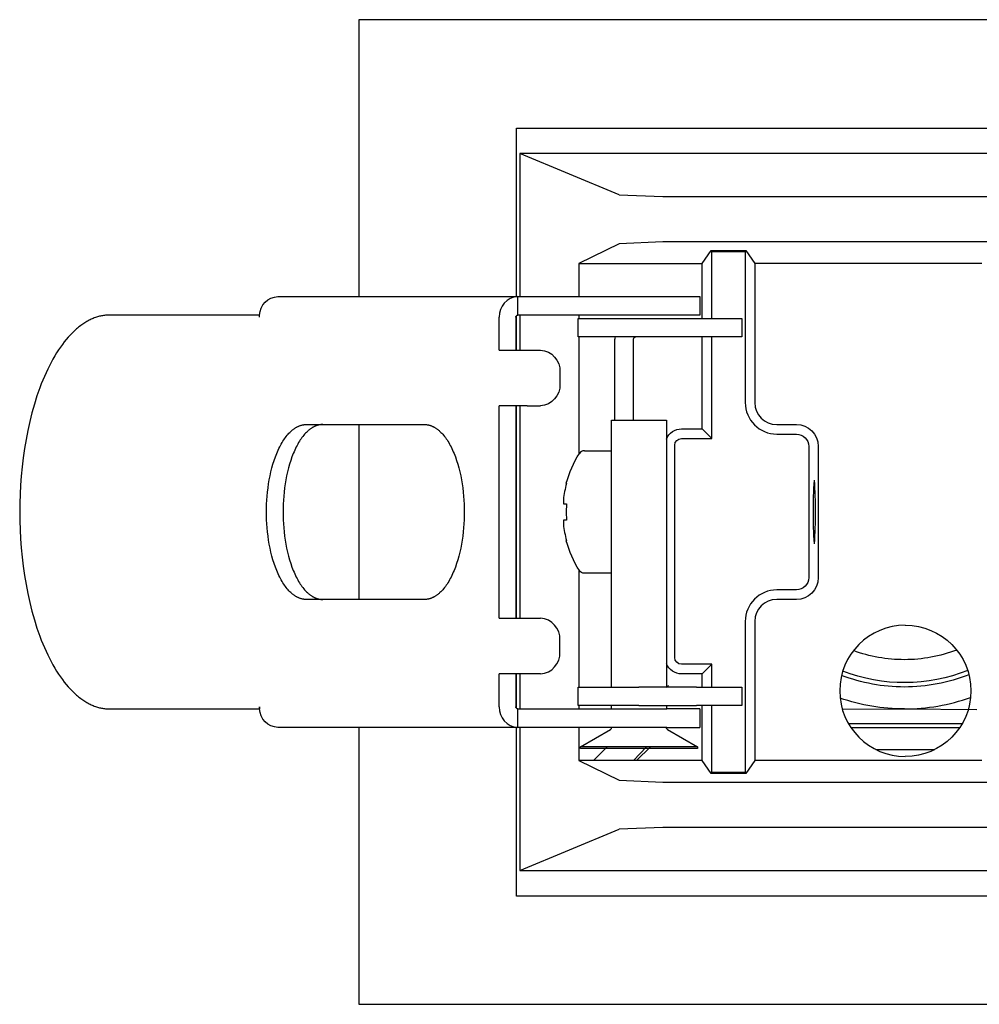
# Model space of a CAD drawing. Extents: x 0 to 182, y 0 to 124.
# Tile 2 of 4: x 0 to 44, y 79 to 124. Entities that reach past the tile are written whole.
import ezdxf

# ---------------------------------------------------------------- set-up
doc = ezdxf.new("R2010")
doc.units = 0
doc.header["$MEASUREMENT"] = 0
doc.layers.add('MAKE2D$VISIBILE$CURVE', color=7, linetype='CONTINUOUS')

msp = doc.modelspace()

# ---------------------------------------------------------------- linework, layer by layer
at = {"layer": 'MAKE2D$VISIBILE$CURVE', "color": 7}
for p, q in [((95.397, 123.799), (15.497, 123.799)), ((15.497, 123.799), (15.497, 111.149)), ((22.697, 111.149), (22.697, 118.849)), ((22.697, 118.849), (88.197, 118.849)), ((88.039, 117.684), (22.854, 117.684)), ((22.854, 117.684), (22.854, 111.149)), ((27.396, 115.797), (22.854, 117.684)), ((27.396, 115.797), (29.385, 115.719)), ((29.385, 115.719), (46.597, 115.719)), ((27.396, 113.557), (25.545, 112.649)), ((29.385, 113.649), (27.396, 113.557)), ((46.597, 113.649), (29.385, 113.649)), ((31.195, 112.649), (31.599, 113.245)), ((31.599, 113.245), (31.635, 113.209)), ((31.599, 113.245), (33.191, 113.245)), ((31.635, 110.149), (31.635, 113.209)), ((31.635, 113.209), (33.155, 113.209)), ((33.155, 113.209), (33.191, 113.245)), ((33.155, 113.209), (33.155, 106.299)), ((33.191, 113.245), (33.595, 112.649)), ((25.545, 112.649), (25.545, 111.149)), ((25.545, 112.649), (31.195, 112.649)), ((31.195, 110.149), (31.195, 112.649)), ((33.595, 112.649), (33.595, 106.299)), ((43.972, 112.649), (33.595, 112.649)), ((11.803, 111.149), (15.497, 111.149)), ((15.497, 111.149), (22.697, 111.149)), ((22.697, 111.149), (22.761, 111.149)), ((22.761, 111.149), (25.832, 111.149)), ((22.761, 110.299), (22.761, 111.149)), ((25.832, 111.149), (31.076, 111.149)), ((31.076, 111.149), (31.076, 110.299)), ((3.693, 110.253), (3.646, 110.242)), ((3.74, 110.263), (3.693, 110.253)), ((3.787, 110.271), (3.74, 110.263)), ((3.833, 110.279), (3.787, 110.271)), ((3.88, 110.285), (3.833, 110.279)), ((3.926, 110.29), (3.88, 110.285)), ((3.972, 110.294), (3.926, 110.29)), ((4.018, 110.297), (3.972, 110.294)), ((4.064, 110.298), (4.018, 110.297)), ((4.109, 110.299), (4.064, 110.298)), ((10.958, 110.299), (4.109, 110.299)), ((10.958, 110.299), (10.963, 110.299)), ((10.958, 110.199), (10.963, 110.299)), ((10.958, 110.199), (10.958, 110.299)), ((22.697, 108.699), (22.697, 110.268)), ((25.832, 110.299), (22.761, 110.299)), ((22.854, 110.299), (22.854, 108.699)), ((25.545, 110.299), (25.545, 110.149)), ((31.076, 110.299), (25.832, 110.299)), ((2.787, 109.82), (2.739, 109.784)), ((2.835, 109.855), (2.787, 109.82)), ((2.883, 109.889), (2.835, 109.855)), ((2.931, 109.921), (2.883, 109.889)), ((2.979, 109.952), (2.931, 109.921)), ((3.027, 109.981), (2.979, 109.952)), ((3.074, 110.009), (3.027, 109.981)), ((3.122, 110.036), (3.074, 110.009)), ((3.17, 110.061), (3.122, 110.036)), ((3.218, 110.085), (3.17, 110.061)), ((3.266, 110.108), (3.218, 110.085)), ((3.314, 110.129), (3.266, 110.108)), ((3.362, 110.149), (3.314, 110.129)), ((3.409, 110.167), (3.362, 110.149)), ((3.457, 110.185), (3.409, 110.167)), ((3.504, 110.201), (3.457, 110.185)), ((3.552, 110.216), (3.504, 110.201)), ((3.599, 110.229), (3.552, 110.216)), ((3.646, 110.242), (3.599, 110.229)), ((21.916, 108.699), (21.916, 110.199)), ((22.672, 110.199), (22.672, 108.699)), ((25.526, 110.149), (25.545, 110.149)), ((25.526, 109.299), (25.526, 110.149)), ((25.545, 110.149), (30.927, 110.149)), ((30.927, 110.149), (32.976, 110.149)), ((32.976, 110.149), (33.003, 110.149)), ((33.003, 110.149), (33.003, 109.299)), ((2.315, 109.395), (2.222, 109.294)), ((2.408, 109.492), (2.315, 109.395)), ((2.502, 109.582), (2.408, 109.492)), ((2.549, 109.625), (2.502, 109.582)), ((2.597, 109.667), (2.549, 109.625)), ((2.644, 109.708), (2.597, 109.667)), ((2.692, 109.747), (2.644, 109.708)), ((2.739, 109.784), (2.692, 109.747)), ((1.949, 108.955), (1.861, 108.832)), ((2.039, 109.074), (1.949, 108.955)), ((2.13, 109.186), (2.039, 109.074)), ((2.222, 109.294), (2.13, 109.186)), ((25.545, 109.299), (25.526, 109.299)), ((30.927, 109.299), (25.545, 109.299)), ((25.545, 109.299), (25.545, 103.923)), ((27.201, 105.491), (27.201, 109.199)), ((28.051, 105.491), (28.051, 109.199)), ((32.976, 109.299), (30.927, 109.299)), ((31.195, 105.099), (31.195, 109.299)), ((31.635, 104.659), (31.635, 109.299)), ((31.907, 109.299), (31.907, 109.299)), ((33.003, 109.299), (32.976, 109.299)), ((1.687, 108.569), (1.602, 108.43)), ((1.773, 108.703), (1.687, 108.569)), ((1.861, 108.832), (1.773, 108.703)), ((21.916, 108.699), (22.672, 108.699)), ((22.672, 108.699), (22.697, 108.699)), ((22.697, 108.699), (23.195, 108.699)), ((23.195, 108.699), (23.796, 108.699)), ((1.438, 108.137), (1.358, 107.984)), ((1.519, 108.286), (1.438, 108.137)), ((1.602, 108.43), (1.519, 108.286)), ((1.204, 107.663), (1.129, 107.496)), ((1.28, 107.826), (1.204, 107.663)), ((1.358, 107.984), (1.28, 107.826)), ((24.686, 107.699), (24.686, 107.149)), ((0.987, 107.15), (0.919, 106.972)), ((1.057, 107.325), (0.987, 107.15)), ((1.129, 107.496), (1.057, 107.325)), ((0.919, 106.972), (0.79, 106.604)), ((0.67, 106.224), (0.56, 105.833)), ((0.79, 106.604), (0.67, 106.224)), ((0.56, 105.833), (0.459, 105.433)), ((22.672, 106.149), (21.916, 106.149)), ((21.916, 96.449), (21.916, 106.149)), ((22.697, 106.149), (22.672, 106.149)), ((22.672, 106.149), (22.672, 96.449)), ((23.195, 106.149), (22.697, 106.149)), ((22.697, 96.449), (22.697, 106.149)), ((22.854, 106.149), (22.854, 96.449)), ((23.195, 106.149), (23.796, 106.149)), ((0.459, 105.433), (0.369, 105.025)), ((27.051, 93.299), (27.051, 105.491)), ((27.051, 105.491), (27.201, 105.491)), ((27.201, 105.491), (29.551, 105.491)), ((27.201, 105.491), (27.201, 105.491)), ((29.551, 105.491), (29.551, 93.299)), ((0.369, 105.025), (0.289, 104.612)), ((12.224, 104.805), (12.265, 104.852)), ((12.265, 104.852), (12.306, 104.897)), ((12.306, 104.897), (12.348, 104.94)), ((12.348, 104.94), (12.39, 104.98)), ((12.39, 104.98), (12.411, 105)), ((12.411, 105), (12.432, 105.018)), ((12.432, 105.018), (12.453, 105.036)), ((12.453, 105.036), (12.474, 105.054)), ((12.474, 105.054), (12.495, 105.07)), ((12.495, 105.07), (12.516, 105.086)), ((12.516, 105.086), (12.538, 105.102)), ((12.538, 105.102), (12.559, 105.117)), ((12.559, 105.117), (12.58, 105.131)), ((12.58, 105.131), (12.601, 105.145)), ((12.601, 105.145), (12.623, 105.158)), ((12.623, 105.158), (12.644, 105.17)), ((12.644, 105.17), (12.665, 105.182)), ((12.665, 105.182), (12.687, 105.193)), ((12.687, 105.193), (12.708, 105.204)), ((12.708, 105.204), (12.729, 105.214)), ((12.729, 105.214), (12.75, 105.223)), ((12.75, 105.223), (12.772, 105.232)), ((12.772, 105.232), (12.793, 105.241)), ((12.793, 105.241), (12.814, 105.248)), ((12.814, 105.248), (12.835, 105.255)), ((12.835, 105.255), (12.856, 105.262)), ((12.856, 105.262), (12.877, 105.268)), ((12.877, 105.268), (12.898, 105.274)), ((12.898, 105.274), (12.919, 105.278)), ((12.919, 105.278), (12.94, 105.283)), ((12.94, 105.283), (12.961, 105.287)), ((12.961, 105.287), (12.981, 105.29)), ((12.981, 105.29), (13.002, 105.293)), ((13.021, 104.852), (12.981, 104.805)), ((13.002, 105.293), (13.023, 105.295)), ((13.063, 104.897), (13.021, 104.852)), ((13.023, 105.295), (13.043, 105.297)), ((13.043, 105.297), (13.063, 105.298)), ((13.063, 105.298), (13.084, 105.299)), ((13.104, 104.94), (13.063, 104.897)), ((13.084, 105.299), (13.104, 105.299)), ((13.104, 105.299), (13.86, 105.299)), ((13.146, 104.98), (13.104, 104.94)), ((13.167, 105), (13.146, 104.98)), ((13.188, 105.018), (13.167, 105)), ((13.209, 105.036), (13.188, 105.018)), ((13.23, 105.054), (13.209, 105.036)), ((13.251, 105.07), (13.23, 105.054)), ((13.273, 105.086), (13.251, 105.07)), ((13.294, 105.102), (13.273, 105.086)), ((13.315, 105.117), (13.294, 105.102)), ((13.336, 105.131), (13.315, 105.117)), ((13.358, 105.145), (13.336, 105.131)), ((13.379, 105.158), (13.358, 105.145)), ((13.4, 105.17), (13.379, 105.158)), ((13.422, 105.182), (13.4, 105.17)), ((13.443, 105.193), (13.422, 105.182)), ((13.464, 105.204), (13.443, 105.193)), ((13.485, 105.214), (13.464, 105.204)), ((13.507, 105.223), (13.485, 105.214)), ((13.528, 105.232), (13.507, 105.223)), ((13.549, 105.241), (13.528, 105.232)), ((13.57, 105.248), (13.549, 105.241)), ((13.591, 105.255), (13.57, 105.248)), ((13.612, 105.262), (13.591, 105.255)), ((13.633, 105.268), (13.612, 105.262)), ((13.654, 105.274), (13.633, 105.268)), ((13.675, 105.278), (13.654, 105.274)), ((13.696, 105.283), (13.675, 105.278)), ((13.717, 105.287), (13.696, 105.283)), ((13.738, 105.29), (13.717, 105.287)), ((13.758, 105.293), (13.738, 105.29)), ((13.779, 105.295), (13.758, 105.293)), ((13.799, 105.297), (13.779, 105.295)), ((13.82, 105.298), (13.799, 105.297)), ((13.84, 105.299), (13.82, 105.298)), ((13.86, 105.299), (13.84, 105.299)), ((13.86, 105.299), (15.497, 105.299)), ((15.497, 105.299), (15.497, 97.299)), ((15.497, 105.299), (18.492, 105.299)), ((18.492, 105.299), (18.512, 105.299)), ((18.512, 105.299), (18.532, 105.298)), ((18.532, 105.298), (18.553, 105.297)), ((18.553, 105.297), (18.573, 105.295)), ((18.573, 105.295), (18.594, 105.293)), ((18.594, 105.293), (18.614, 105.29)), ((18.614, 105.29), (18.635, 105.287)), ((18.635, 105.287), (18.656, 105.283)), ((18.656, 105.283), (18.677, 105.278)), ((18.677, 105.278), (18.698, 105.274)), ((18.698, 105.274), (18.719, 105.268)), ((18.719, 105.268), (18.74, 105.262)), ((18.74, 105.262), (18.761, 105.255)), ((18.761, 105.255), (18.782, 105.248)), ((18.782, 105.248), (18.803, 105.241)), ((18.803, 105.241), (18.824, 105.232)), ((18.824, 105.232), (18.845, 105.223)), ((18.845, 105.223), (18.867, 105.214)), ((18.867, 105.214), (18.888, 105.204)), ((18.888, 105.204), (18.909, 105.193)), ((18.909, 105.193), (18.93, 105.182)), ((18.93, 105.182), (18.952, 105.17)), ((18.952, 105.17), (18.973, 105.158)), ((18.973, 105.158), (18.994, 105.145)), ((18.994, 105.145), (19.016, 105.131)), ((19.016, 105.131), (19.037, 105.117)), ((19.037, 105.117), (19.058, 105.102)), ((19.058, 105.102), (19.079, 105.086)), ((19.079, 105.086), (19.101, 105.07)), ((19.101, 105.07), (19.122, 105.054)), ((19.122, 105.054), (19.143, 105.036)), ((19.143, 105.036), (19.164, 105.018)), ((19.164, 105.018), (19.185, 105)), ((19.185, 105), (19.206, 104.98)), ((19.206, 104.98), (19.248, 104.94)), ((19.248, 104.94), (19.289, 104.897)), ((19.289, 104.897), (19.331, 104.852)), ((19.331, 104.852), (19.371, 104.805)), ((30.245, 105.099), (31.195, 105.099)), ((31.195, 105.099), (31.635, 104.659)), ((34.595, 105.299), (35.495, 105.299)), ((34.595, 104.859), (35.495, 104.859)), ((0.289, 104.612), (0.219, 104.195)), ((11.917, 104.338), (11.953, 104.404)), ((11.953, 104.404), (11.99, 104.468)), ((11.99, 104.468), (12.027, 104.53)), ((12.027, 104.53), (12.066, 104.59)), ((12.066, 104.59), (12.105, 104.647)), ((12.105, 104.647), (12.144, 104.702)), ((12.144, 104.702), (12.184, 104.754)), ((12.184, 104.754), (12.224, 104.805)), ((12.709, 104.404), (12.673, 104.338)), ((12.746, 104.468), (12.709, 104.404)), ((12.784, 104.53), (12.746, 104.468)), ((12.822, 104.59), (12.784, 104.53)), ((12.861, 104.647), (12.822, 104.59)), ((12.9, 104.702), (12.861, 104.647)), ((12.94, 104.754), (12.9, 104.702)), ((12.981, 104.805), (12.94, 104.754)), ((19.371, 104.805), (19.412, 104.754)), ((19.412, 104.754), (19.452, 104.702)), ((19.452, 104.702), (19.491, 104.647)), ((19.491, 104.647), (19.53, 104.59)), ((19.53, 104.59), (19.568, 104.53)), ((19.568, 104.53), (19.606, 104.468)), ((19.606, 104.468), (19.643, 104.404)), ((19.643, 104.404), (19.679, 104.338)), ((30.245, 104.659), (31.635, 104.659)), ((0.219, 104.195), (0.159, 103.775)), ((11.716, 103.9), (11.748, 103.977)), ((11.748, 103.977), (11.78, 104.053)), ((11.78, 104.053), (11.813, 104.127)), ((11.813, 104.127), (11.846, 104.2)), ((11.846, 104.2), (11.881, 104.27)), ((11.881, 104.27), (11.917, 104.338)), ((12.504, 103.977), (12.473, 103.9)), ((12.536, 104.053), (12.504, 103.977)), ((12.569, 104.127), (12.536, 104.053)), ((12.603, 104.2), (12.569, 104.127)), ((12.637, 104.27), (12.603, 104.2)), ((12.673, 104.338), (12.637, 104.27)), ((19.679, 104.338), (19.715, 104.27)), ((19.715, 104.27), (19.749, 104.2)), ((19.749, 104.2), (19.783, 104.127)), ((19.783, 104.127), (19.816, 104.053)), ((19.816, 104.053), (19.848, 103.977)), ((19.848, 103.977), (19.879, 103.9)), ((25.805, 104.099), (27.051, 104.099)), ((29.935, 94.649), (29.935, 104.349)), ((36.055, 104.299), (36.055, 98.299)), ((36.495, 104.299), (36.495, 98.299)), ((0.159, 103.775), (0.109, 103.356)), ((11.575, 103.488), (11.629, 103.657)), ((11.629, 103.657), (11.686, 103.82)), ((11.686, 103.82), (11.716, 103.9)), ((12.385, 103.657), (12.332, 103.488)), ((12.442, 103.82), (12.385, 103.657)), ((12.473, 103.9), (12.442, 103.82)), ((19.879, 103.9), (19.91, 103.82)), ((19.91, 103.82), (19.967, 103.657)), ((19.967, 103.657), (20.02, 103.488)), ((0.109, 103.356), (0.069, 102.937)), ((11.442, 102.955), (11.482, 103.136)), ((11.482, 103.136), (11.526, 103.314)), ((11.526, 103.314), (11.575, 103.488)), ((12.238, 103.136), (12.198, 102.955)), ((12.283, 103.314), (12.238, 103.136)), ((12.332, 103.488), (12.283, 103.314)), ((20.02, 103.488), (20.069, 103.314)), ((20.069, 103.314), (20.114, 103.136)), ((20.114, 103.136), (20.154, 102.955)), ((0.069, 102.937), (0.038, 102.52)), ((11.375, 102.586), (11.406, 102.771)), ((11.406, 102.771), (11.442, 102.955)), ((12.162, 102.771), (12.131, 102.586)), ((12.198, 102.955), (12.162, 102.771)), ((20.154, 102.955), (20.19, 102.771)), ((20.19, 102.771), (20.221, 102.586)), ((24.976, 102.612), (24.989, 102.605)), ((0.038, 102.52), (0.017, 102.108)), ((11.308, 102.027), (11.326, 102.213)), ((11.326, 102.213), (11.348, 102.4)), ((11.348, 102.4), (11.375, 102.586)), ((12.082, 102.213), (12.064, 102.027)), ((12.104, 102.4), (12.082, 102.213)), ((12.131, 102.586), (12.104, 102.4)), ((20.221, 102.586), (20.248, 102.4)), ((20.248, 102.4), (20.27, 102.213)), ((20.27, 102.213), (20.288, 102.027)), ((0.004, 101.7), (0, 101.299)), ((0.017, 102.108), (0.004, 101.7)), ((11.285, 101.658), (11.295, 101.842)), ((11.295, 101.842), (11.308, 102.027)), ((12.051, 101.842), (12.041, 101.658)), ((12.064, 102.027), (12.051, 101.842)), ((20.288, 102.027), (20.301, 101.842)), ((20.301, 101.842), (20.311, 101.658)), ((24.847, 101.864), (24.847, 101.669)), ((0, 101.299), (0.004, 100.898)), ((11.278, 101.299), (11.28, 101.477)), ((11.28, 101.121), (11.278, 101.299)), ((11.28, 101.477), (11.285, 101.658)), ((12.036, 101.477), (12.034, 101.299)), ((12.034, 101.299), (12.036, 101.121)), ((12.041, 101.658), (12.036, 101.477)), ((20.311, 101.658), (20.316, 101.477)), ((20.316, 101.477), (20.318, 101.299)), ((20.318, 101.299), (20.316, 101.121)), ((24.847, 101.669), (24.989, 101.669)), ((24.989, 101.669), (24.976, 101.299)), ((24.976, 101.299), (24.989, 100.929)), ((0.004, 100.898), (0.017, 100.49)), ((11.285, 100.94), (11.28, 101.121)), ((11.295, 100.756), (11.285, 100.94)), ((12.036, 101.121), (12.041, 100.94)), ((12.041, 100.94), (12.051, 100.756)), ((20.311, 100.94), (20.301, 100.756)), ((20.316, 101.121), (20.311, 100.94)), ((24.847, 100.929), (24.847, 100.734)), ((24.989, 100.929), (24.847, 100.929)), ((0.017, 100.49), (0.038, 100.078)), ((11.308, 100.571), (11.295, 100.756)), ((11.326, 100.385), (11.308, 100.571)), ((11.348, 100.198), (11.326, 100.385)), ((12.051, 100.756), (12.064, 100.571)), ((12.064, 100.571), (12.082, 100.385)), ((12.082, 100.385), (12.104, 100.198)), ((20.27, 100.385), (20.248, 100.198)), ((20.288, 100.571), (20.27, 100.385)), ((20.301, 100.756), (20.288, 100.571)), ((0.038, 100.078), (0.069, 99.661)), ((11.375, 100.012), (11.348, 100.198)), ((11.406, 99.827), (11.375, 100.012)), ((12.104, 100.198), (12.131, 100.012)), ((12.131, 100.012), (12.162, 99.827)), ((20.221, 100.012), (20.19, 99.827)), ((20.248, 100.198), (20.221, 100.012)), ((24.989, 99.993), (24.976, 99.986)), ((0.069, 99.661), (0.109, 99.242)), ((11.442, 99.643), (11.406, 99.827)), ((11.482, 99.462), (11.442, 99.643)), ((11.526, 99.284), (11.482, 99.462)), ((12.162, 99.827), (12.198, 99.643)), ((12.198, 99.643), (12.238, 99.462)), ((12.238, 99.462), (12.283, 99.284)), ((20.114, 99.462), (20.069, 99.284)), ((20.154, 99.643), (20.114, 99.462)), ((20.19, 99.827), (20.154, 99.643)), ((0.109, 99.242), (0.159, 98.823)), ((11.575, 99.11), (11.526, 99.284)), ((11.629, 98.941), (11.575, 99.11)), ((12.283, 99.284), (12.332, 99.11)), ((12.332, 99.11), (12.385, 98.941)), ((20.02, 99.11), (19.967, 98.941)), ((20.069, 99.284), (20.02, 99.11)), ((0.159, 98.823), (0.219, 98.403)), ((11.686, 98.778), (11.629, 98.941)), ((11.716, 98.698), (11.686, 98.778)), ((11.748, 98.621), (11.716, 98.698)), ((11.78, 98.545), (11.748, 98.621)), ((12.385, 98.941), (12.442, 98.778)), ((12.442, 98.778), (12.473, 98.698)), ((12.473, 98.698), (12.504, 98.621)), ((12.504, 98.621), (12.536, 98.545)), ((19.848, 98.621), (19.816, 98.545)), ((19.879, 98.698), (19.848, 98.621)), ((19.91, 98.778), (19.879, 98.698)), ((19.967, 98.941), (19.91, 98.778)), ((25.545, 98.675), (25.545, 93.299)), ((0.219, 98.403), (0.289, 97.986)), ((11.813, 98.471), (11.78, 98.545)), ((11.846, 98.398), (11.813, 98.471)), ((11.881, 98.328), (11.846, 98.398)), ((11.917, 98.26), (11.881, 98.328)), ((11.953, 98.194), (11.917, 98.26)), ((11.99, 98.13), (11.953, 98.194)), ((12.027, 98.068), (11.99, 98.13)), ((12.536, 98.545), (12.569, 98.471)), ((12.569, 98.471), (12.603, 98.398)), ((12.603, 98.398), (12.637, 98.328)), ((12.637, 98.328), (12.673, 98.26)), ((12.673, 98.26), (12.709, 98.194)), ((12.709, 98.194), (12.746, 98.13)), ((12.746, 98.13), (12.784, 98.068)), ((19.606, 98.13), (19.568, 98.068)), ((19.643, 98.194), (19.606, 98.13)), ((19.679, 98.26), (19.643, 98.194)), ((19.715, 98.328), (19.679, 98.26)), ((19.749, 98.398), (19.715, 98.328)), ((19.783, 98.471), (19.749, 98.398)), ((19.816, 98.545), (19.783, 98.471)), ((27.051, 98.499), (25.805, 98.499)), ((0.289, 97.986), (0.369, 97.573)), ((12.066, 98.008), (12.027, 98.068)), ((12.105, 97.951), (12.066, 98.008)), ((12.144, 97.896), (12.105, 97.951)), ((12.184, 97.844), (12.144, 97.896)), ((12.224, 97.794), (12.184, 97.844)), ((12.265, 97.746), (12.224, 97.794)), ((12.306, 97.701), (12.265, 97.746)), ((12.348, 97.658), (12.306, 97.701)), ((12.39, 97.618), (12.348, 97.658)), ((12.784, 98.068), (12.822, 98.008)), ((12.822, 98.008), (12.861, 97.951)), ((12.861, 97.951), (12.9, 97.896)), ((12.9, 97.896), (12.94, 97.844)), ((12.94, 97.844), (12.981, 97.794)), ((12.981, 97.794), (13.021, 97.746)), ((13.021, 97.746), (13.063, 97.701)), ((13.063, 97.701), (13.104, 97.658)), ((13.104, 97.658), (13.146, 97.618)), ((19.248, 97.658), (19.206, 97.618)), ((19.289, 97.701), (19.248, 97.658)), ((19.331, 97.746), (19.289, 97.701)), ((19.371, 97.794), (19.331, 97.746)), ((19.412, 97.844), (19.371, 97.794)), ((19.452, 97.896), (19.412, 97.844)), ((19.491, 97.951), (19.452, 97.896)), ((19.53, 98.008), (19.491, 97.951)), ((19.568, 98.068), (19.53, 98.008)), ((35.495, 97.739), (34.595, 97.739)), ((0.369, 97.573), (0.459, 97.165)), ((12.411, 97.598), (12.39, 97.618)), ((12.432, 97.58), (12.411, 97.598)), ((12.453, 97.562), (12.432, 97.58)), ((12.474, 97.545), (12.453, 97.562)), ((12.495, 97.528), (12.474, 97.545)), ((12.516, 97.512), (12.495, 97.528)), ((12.538, 97.496), (12.516, 97.512)), ((12.559, 97.481), (12.538, 97.496)), ((12.58, 97.467), (12.559, 97.481)), ((12.601, 97.453), (12.58, 97.467)), ((12.623, 97.44), (12.601, 97.453)), ((12.644, 97.428), (12.623, 97.44)), ((12.665, 97.416), (12.644, 97.428)), ((12.687, 97.405), (12.665, 97.416)), ((12.708, 97.394), (12.687, 97.405)), ((12.729, 97.384), (12.708, 97.394)), ((12.75, 97.375), (12.729, 97.384)), ((12.772, 97.366), (12.75, 97.375)), ((12.793, 97.358), (12.772, 97.366)), ((12.814, 97.35), (12.793, 97.358)), ((12.835, 97.343), (12.814, 97.35)), ((12.856, 97.336), (12.835, 97.343)), ((12.877, 97.33), (12.856, 97.336)), ((12.898, 97.325), (12.877, 97.33)), ((12.919, 97.32), (12.898, 97.325)), ((12.94, 97.315), (12.919, 97.32)), ((12.961, 97.311), (12.94, 97.315)), ((12.981, 97.308), (12.961, 97.311)), ((13.002, 97.305), (12.981, 97.308)), ((13.023, 97.303), (13.002, 97.305)), ((13.043, 97.301), (13.023, 97.303)), ((13.063, 97.3), (13.043, 97.301)), ((13.084, 97.299), (13.063, 97.3)), ((13.104, 97.299), (13.084, 97.299)), ((13.86, 97.299), (13.104, 97.299)), ((13.146, 97.618), (13.167, 97.598)), ((13.167, 97.598), (13.188, 97.58)), ((13.188, 97.58), (13.209, 97.562)), ((13.209, 97.562), (13.23, 97.545)), ((13.23, 97.545), (13.251, 97.528)), ((13.251, 97.528), (13.273, 97.512)), ((13.273, 97.512), (13.294, 97.496)), ((13.294, 97.496), (13.315, 97.481)), ((13.315, 97.481), (13.336, 97.467)), ((13.336, 97.467), (13.358, 97.453)), ((13.358, 97.453), (13.379, 97.44)), ((13.379, 97.44), (13.4, 97.428)), ((13.4, 97.428), (13.422, 97.416)), ((13.422, 97.416), (13.443, 97.405)), ((13.443, 97.405), (13.464, 97.394)), ((13.464, 97.394), (13.485, 97.384)), ((13.485, 97.384), (13.507, 97.375)), ((13.507, 97.375), (13.528, 97.366)), ((13.528, 97.366), (13.549, 97.358)), ((13.549, 97.358), (13.57, 97.35)), ((13.57, 97.35), (13.591, 97.343)), ((13.591, 97.343), (13.612, 97.336)), ((13.612, 97.336), (13.633, 97.33)), ((13.633, 97.33), (13.654, 97.325)), ((13.654, 97.325), (13.675, 97.32)), ((13.675, 97.32), (13.696, 97.315)), ((13.696, 97.315), (13.717, 97.311)), ((13.717, 97.311), (13.738, 97.308)), ((13.738, 97.308), (13.758, 97.305)), ((13.758, 97.305), (13.779, 97.303)), ((13.779, 97.303), (13.799, 97.301)), ((13.799, 97.301), (13.82, 97.3)), ((13.82, 97.3), (13.84, 97.299)), ((13.84, 97.299), (13.86, 97.299)), ((15.497, 97.299), (13.86, 97.299)), ((18.492, 97.299), (15.497, 97.299)), ((18.512, 97.299), (18.492, 97.299)), ((18.532, 97.3), (18.512, 97.299)), ((18.553, 97.301), (18.532, 97.3)), ((18.573, 97.303), (18.553, 97.301)), ((18.594, 97.305), (18.573, 97.303)), ((18.614, 97.308), (18.594, 97.305)), ((18.635, 97.311), (18.614, 97.308)), ((18.656, 97.315), (18.635, 97.311)), ((18.677, 97.32), (18.656, 97.315)), ((18.698, 97.325), (18.677, 97.32)), ((18.719, 97.33), (18.698, 97.325)), ((18.74, 97.336), (18.719, 97.33)), ((18.761, 97.343), (18.74, 97.336)), ((18.782, 97.35), (18.761, 97.343)), ((18.803, 97.358), (18.782, 97.35)), ((18.824, 97.366), (18.803, 97.358)), ((18.845, 97.375), (18.824, 97.366)), ((18.867, 97.384), (18.845, 97.375)), ((18.888, 97.394), (18.867, 97.384)), ((18.909, 97.405), (18.888, 97.394)), ((18.93, 97.416), (18.909, 97.405)), ((18.952, 97.428), (18.93, 97.416)), ((18.973, 97.44), (18.952, 97.428)), ((18.994, 97.453), (18.973, 97.44)), ((19.016, 97.467), (18.994, 97.453)), ((19.037, 97.481), (19.016, 97.467)), ((19.058, 97.496), (19.037, 97.481)), ((19.079, 97.512), (19.058, 97.496)), ((19.101, 97.528), (19.079, 97.512)), ((19.122, 97.545), (19.101, 97.528)), ((19.143, 97.562), (19.122, 97.545)), ((19.164, 97.58), (19.143, 97.562)), ((19.185, 97.598), (19.164, 97.58)), ((19.206, 97.618), (19.185, 97.598)), ((35.495, 97.299), (34.595, 97.299)), ((0.459, 97.165), (0.56, 96.765)), ((0.56, 96.765), (0.67, 96.374)), ((0.67, 96.374), (0.79, 95.994)), ((21.916, 96.449), (22.672, 96.449)), ((22.672, 96.449), (22.697, 96.449)), ((22.697, 96.449), (23.195, 96.449)), ((23.195, 96.449), (23.796, 96.449)), ((0.79, 95.994), (0.919, 95.626)), ((33.155, 96.299), (33.155, 89.389)), ((33.595, 96.299), (33.595, 89.949)), ((0.919, 95.626), (0.987, 95.448)), ((0.987, 95.448), (1.057, 95.273)), ((24.686, 94.899), (24.686, 95.449)), ((1.057, 95.273), (1.129, 95.102)), ((1.129, 95.102), (1.204, 94.935)), ((1.204, 94.935), (1.28, 94.772)), ((1.28, 94.772), (1.358, 94.614)), ((1.358, 94.614), (1.438, 94.461)), ((1.438, 94.461), (1.519, 94.312)), ((1.519, 94.312), (1.602, 94.168)), ((1.602, 94.168), (1.687, 94.029)), ((31.635, 94.339), (30.245, 94.339)), ((31.635, 94.339), (31.195, 93.899)), ((31.635, 93.299), (31.635, 94.339)), ((1.687, 94.029), (1.773, 93.895)), ((1.773, 93.895), (1.861, 93.766)), ((1.861, 93.766), (1.949, 93.643)), ((1.949, 93.643), (2.039, 93.524)), ((22.672, 93.899), (21.916, 93.899)), ((21.916, 92.399), (21.916, 93.899)), ((22.697, 93.899), (22.672, 93.899)), ((22.672, 93.899), (22.672, 92.399)), ((23.195, 93.899), (22.697, 93.899)), ((22.697, 92.33), (22.697, 93.899)), ((22.854, 93.899), (22.854, 92.299)), ((23.796, 93.899), (23.195, 93.899)), ((31.195, 93.899), (30.245, 93.899)), ((31.195, 93.299), (31.195, 93.899)), ((2.039, 93.524), (2.13, 93.412)), ((2.13, 93.412), (2.222, 93.304)), ((2.222, 93.304), (2.315, 93.203)), ((2.315, 93.203), (2.408, 93.107)), ((25.526, 93.299), (27.051, 93.299)), ((25.526, 92.449), (25.526, 93.299)), ((27.051, 93.299), (27.051, 93.299)), ((27.051, 93.299), (28.301, 93.299)), ((27.051, 93.299), (27.051, 93.299)), ((30.927, 93.299), (28.301, 93.299)), ((29.551, 93.272), (29.644, 93.366)), ((30.927, 93.299), (32.976, 93.299)), ((32.976, 93.299), (33.003, 93.299)), ((33.003, 93.299), (33.003, 92.449)), ((2.408, 93.107), (2.502, 93.016)), ((2.502, 93.016), (2.549, 92.973)), ((2.549, 92.973), (2.597, 92.931)), ((2.597, 92.931), (2.644, 92.891)), ((2.644, 92.891), (2.692, 92.851)), ((2.692, 92.851), (2.739, 92.814)), ((2.739, 92.814), (2.787, 92.778)), ((2.787, 92.778), (2.835, 92.743)), ((2.835, 92.743), (2.883, 92.709)), ((2.883, 92.709), (2.931, 92.677)), ((2.931, 92.677), (2.979, 92.646)), ((2.979, 92.646), (3.027, 92.617)), ((3.027, 92.617), (3.074, 92.589)), ((3.074, 92.589), (3.122, 92.562)), ((3.122, 92.562), (3.17, 92.537)), ((3.17, 92.537), (3.218, 92.513)), ((3.218, 92.513), (3.266, 92.491)), ((3.266, 92.491), (3.314, 92.469)), ((3.314, 92.469), (3.362, 92.449)), ((3.362, 92.449), (3.409, 92.431)), ((3.409, 92.431), (3.457, 92.413)), ((3.457, 92.413), (3.504, 92.397)), ((3.504, 92.397), (3.552, 92.382)), ((3.552, 92.382), (3.599, 92.369)), ((3.599, 92.369), (3.646, 92.356)), ((3.646, 92.356), (3.693, 92.345)), ((3.693, 92.345), (3.74, 92.335)), ((3.74, 92.335), (3.787, 92.327)), ((3.787, 92.327), (3.833, 92.319)), ((3.833, 92.319), (3.88, 92.313)), ((3.88, 92.313), (3.926, 92.308)), ((3.926, 92.308), (3.972, 92.304)), ((3.972, 92.304), (4.018, 92.301)), ((4.018, 92.301), (4.064, 92.3)), ((4.064, 92.3), (4.109, 92.299)), ((4.109, 92.299), (10.958, 92.299)), ((10.963, 92.299), (10.958, 92.399)), ((10.958, 92.399), (10.958, 92.299)), ((10.958, 92.299), (10.963, 92.299)), ((22.761, 92.299), (25.832, 92.299)), ((22.761, 91.449), (22.761, 92.299)), ((28.301, 92.449), (25.526, 92.449)), ((25.545, 92.449), (25.545, 92.299)), ((25.832, 92.299), (29.568, 92.299)), ((27.051, 92.299), (27.051, 92.449)), ((28.301, 92.449), (30.927, 92.449)), ((29.551, 92.449), (29.551, 92.299)), ((31.076, 92.299), (29.568, 92.299)), ((32.976, 92.449), (30.927, 92.449)), ((31.076, 92.299), (31.076, 91.449)), ((31.195, 89.949), (31.195, 92.449)), ((31.635, 89.389), (31.635, 92.449)), ((33.003, 92.449), (32.976, 92.449)), ((37.59, 92.288), (40.428, 92.299)), ((40.428, 92.299), (43.734, 92.279)), ((40.428, 92.299), (40.428, 92.299)), ((15.497, 91.449), (11.803, 91.449)), ((15.497, 91.449), (15.497, 78.799)), ((22.697, 91.449), (15.497, 91.449)), ((22.697, 83.749), (22.697, 91.449)), ((22.761, 91.449), (22.697, 91.449)), ((25.832, 91.449), (22.761, 91.449)), ((22.854, 91.449), (22.854, 84.915)), ((25.545, 91.449), (25.545, 89.949)), ((25.626, 90.569), (27.001, 91.362)), ((29.568, 91.449), (25.832, 91.449)), ((29.568, 91.449), (31.076, 91.449)), ((29.601, 91.362), (30.976, 90.569)), ((43.067, 91.619), (37.877, 91.619)), ((37.982, 91.451), (42.962, 91.451)), ((30.976, 90.569), (25.626, 90.569)), ((25.626, 90.491), (25.626, 90.569)), ((30.976, 90.491), (25.626, 90.491)), ((26.228, 89.949), (26.847, 90.569)), ((28.643, 90.569), (28.047, 89.949)), ((28.192, 89.949), (28.824, 90.569)), ((30.976, 90.569), (30.976, 90.491)), ((39.117, 90.447), (41.826, 90.447)), ((25.545, 89.949), (27.396, 89.041)), ((31.195, 89.949), (25.545, 89.949)), ((31.599, 89.353), (31.195, 89.949)), ((33.595, 89.949), (33.191, 89.353)), ((43.972, 89.949), (33.595, 89.949)), ((31.635, 89.389), (31.599, 89.353)), ((33.191, 89.353), (31.599, 89.353)), ((33.155, 89.389), (31.635, 89.389)), ((33.191, 89.353), (33.155, 89.389)), ((27.396, 89.041), (29.385, 88.949)), ((29.385, 88.949), (46.597, 88.949)), ((29.385, 86.879), (27.396, 86.801)), ((46.597, 86.879), (29.385, 86.879)), ((22.854, 84.915), (27.396, 86.801)), ((22.854, 84.915), (88.039, 84.915)), ((88.197, 83.749), (22.697, 83.749)), ((15.497, 78.799), (95.397, 78.799))]:
    msp.add_line(p, q, dxfattribs=at)
at = {"layer": 'MAKE2D$VISIBILE$CURVE', "color": 7, "extrusion": (0, 0, -1)}
for centre, radius, start, end in [((-11.851, 110.262), 0.889, 2.4199, 86.9361), ((-22.767, 110.204), 0.095, 356.8541, 86.4635), ((-28.151, 109.199), 0.1, 360, 90), ((-23.737, 107.751), 0.95, 93.5365, 183.1459), ((-23.737, 107.097), 0.95, 176.8541, 266.4635), ((-30.245, 104.349), 0.75, 22.2533, 90), ((-35.495, 104.299), 1, 90, 180), ((-35.495, 104.299), 0.56, 90, 180), ((-30.245, 104.349), 0.31, 0, 90), ((-29.801, 101.299), 5, 15.2193, 32.336), ((-57.056, 101.299), 20.787, 356, 4), ((-29.801, 101.299), 5, 327.664, 344.7807), ((-25.805, 98.769), 0.27, 270, 327.664), ((-35.495, 98.299), 0.56, 180, 270), ((-35.495, 98.299), 1, 180, 270), ((-40.472, 93.124), 3, 90, 270), ((-40.428, 101.299), 6.75, 270, 290.1623), ((-40.428, 101.299), 6.75, 249.2218, 270), ((-30.245, 94.649), 0.31, 270, 0), ((-30.245, 94.649), 0.75, 270, 337.7469), ((-40.428, 101.299), 7.8, 248.2101, 291.174), ((-40.428, 101.299), 8, 270, 291.0335), ((-40.428, 101.299), 8, 248.3506, 270), ((-40.428, 101.299), 9, 270.0003, 289.0506), ((-11.851, 92.337), 0.889, 273.0639, 357.5801), ((-22.767, 92.394), 0.095, 273.5365, 3.1459), ((-29.651, 91.449), 0.1, 300, 0)]:
    msp.add_arc(centre, radius, start, end, dxfattribs=at)
at = {"layer": 'MAKE2D$VISIBILE$CURVE', "color": 7}
for centre, radius, start, end in [((22.817, 110.249), 0.902, 93.5365, 183.1459), ((28.151, 109.199), 0.95, 173.9576, 180), ((34.595, 106.299), 1.44, 180, 270), ((34.595, 106.299), 1, 180, 270), ((25.805, 103.829), 0.27, 90, 147.664), ((29.801, 101.299), 4.986, 164.8121, 173.4966), ((15.584, 101.299), 20.787, 356, 4), ((29.801, 101.299), 4.986, 186.5034, 195.1879), ((34.595, 96.299), 1.44, 90, 180), ((34.595, 96.299), 1, 90, 180), ((23.737, 95.501), 0.95, 356.8541, 86.4635), ((40.472, 93.124), 3, 90, 270), ((23.737, 94.847), 0.95, 273.5365, 3.1459), ((40.428, 101.299), 9, 270, 289.6665), ((22.817, 92.35), 0.902, 176.8541, 266.4635), ((26.951, 91.449), 0.1, 300, 0)]:
    msp.add_arc(centre, radius, start, end, dxfattribs=at)

doc.saveas('drawing.dxf')
